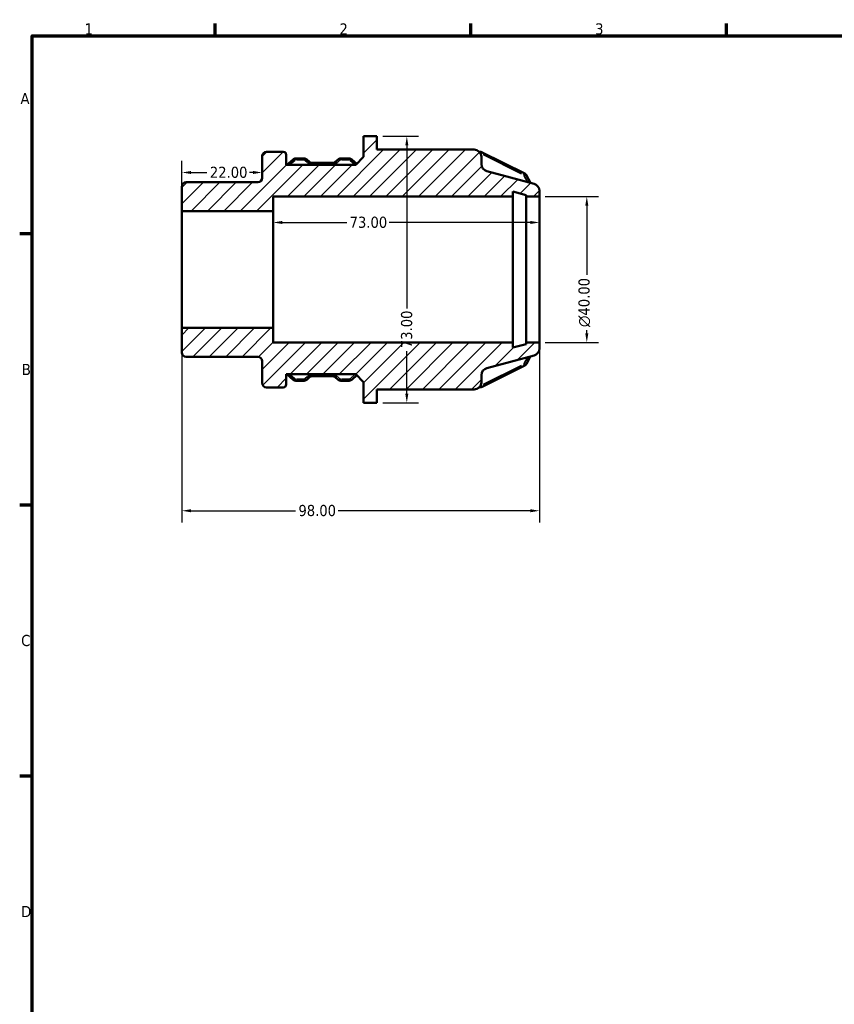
# Model space of a CAD drawing. Header units: millimetres. Extents: x 0 to 903, y 0 to 594.
# Tile 4 of 9: x 17 to 240, y 309 to 578. Entities that reach past the tile are written whole.
import ezdxf

# ---------------------------------------------------------------- set-up
doc = ezdxf.new("R2010")
doc.units = ezdxf.units.MM
for name, color, linetype, lineweight in [('Border (ANSI)', 7, 'Continuous', 70), ('Dimension (ANSI)', 7, 'Continuous', 25), ('Hatch (ANSI)', 7, 'Continuous', 18), ('Visible (ANSI)', 7, 'Continuous', 50), ('Visible Narrow (ANSI)', 7, 'Continuous', 35)]:
    doc.layers.add(name, color=color, linetype=linetype, lineweight=lineweight)
doc.styles.add('Note Text (ANSI)', font='tahoma.ttf')
doc.dimstyles.new('Default - mm (ANSI)', dxfattribs={"dimtxt": 3.048, "dimasz": 2.5, "dimexe": 3.175, "dimexo": 1.6002, "dimgap": 0.8, "dimtad": 0, "dimtoh": 1, "dimrnd": 1e-08, "dimzin": 4, "dimdsep": 46, "dimtxsty": 'Note Text (ANSI)', "dimcen": 0.09, "dimdle": 10, "dimclrd": 256, "dimclre": 256, "dimclrt": 256, "dimadec": 1, "dimazin": 1, "dimtfac": 1, "dimtofl": 0, "dimtmove": 0, "dimatfit": 3, "dimfxl": 1, "dimtolj": 1, "dimtzin": 4, "dimlwd": -1, "dimlwe": -1, "dimarcsym": 0})

# ---------------------------------------------------------------- blocks, each defined once
blk = doc.blocks.new('Borders Default Border')
at = {"layer": 'Border (ANSI)'}
for p, q in [((70.08, 574), (70.08, 577.45)), ((140.17, 574), (140.17, 577.45)), ((210.25, 574), (210.25, 577.45)), ((20, 519.75), (16.55, 519.75)), ((20, 445.5), (16.55, 445.5)), ((20, 371.25), (16.55, 371.25))]:
    blk.add_line(p, q, dxfattribs=at)
at = {"layer": 'Border (ANSI)', "flags": 128}
blk.add_lwpolyline([(20, 20), (20, 574), (821, 574), (821, 20), (20, 20)], dxfattribs=at)
at = {"layer": 'Border (ANSI)', "char_height": 3.05, "attachment_point": 7, "style": 'Note Text (ANSI)'}
for s, insert in [('1', (34.35, 574.4)), ('2', (104.2, 574.4)), ('3', (174.26, 574.34)), ('A', (16.78, 555.35)), ('B', (17.15, 481.1)), ('C', (16.95, 406.8)), ('D', (16.96, 332.6))]:
    blk.add_mtext(s, dxfattribs=dict(at, insert=insert))
blk = doc.blocks.new('*D7')
at = {"layer": 'Defpoints', "color": 0, "transparency": 16777216}
for p in [(83, 538.08), (83, 536.59), (61, 526)]:
    blk.add_point(p, dxfattribs=at)
at = {"layer": 'Dimension (ANSI)', "transparency": 16777216}
for p, q in [((61, 527.6), (61, 539.77)), ((63.5, 536.59), (67.87, 536.59)), ((80.5, 536.59), (79.5, 536.59))]:
    blk.add_line(p, q, dxfattribs=at)
for points in [[(63.5, 537.01), (63.5, 536.18), (61, 536.59)], [(80.5, 537.01), (80.5, 536.18), (83, 536.59)]]:
    blk.add_solid(points, dxfattribs=at)
at = {"layer": 'Dimension (ANSI)', "transparency": 16777216, "insert": (68.67, 538.18), "char_height": 3.048, "attachment_point": 1, "style": 'Note Text (ANSI)'}
blk.add_mtext('\\A1;22.00', dxfattribs=at)
blk = doc.blocks.new('*D8')
at = {"layer": 'Defpoints', "color": 0, "transparency": 16777216}
for p in [(159, 530), (159, 490), (171.97, 490)]:
    blk.add_point(p, dxfattribs=at)
at = {"layer": 'Dimension (ANSI)', "transparency": 16777216}
for p, q in [((160.6, 530), (175.14, 530)), ((171.97, 527.5), (171.97, 508.59)), ((171.97, 492.5), (171.97, 493.44)), ((160.6, 490), (175.14, 490))]:
    blk.add_line(p, q, dxfattribs=at)
for points in [[(171.55, 527.5), (172.38, 527.5), (171.97, 530)], [(171.55, 492.5), (172.38, 492.5), (171.97, 490)]]:
    blk.add_solid(points, dxfattribs=at)
at = {"layer": 'Dimension (ANSI)', "transparency": 16777216, "insert": (169.67, 494.24), "char_height": 3.048, "attachment_point": 1, "rotation": 90, "style": 'Note Text (ANSI)'}
blk.add_mtext('\\A1;\\fAIGDT|b0|i0;\\H3.0480;\\ln\\fTahoma|b0|i0;\\H3.0480;40.00', dxfattribs=at)
blk = doc.blocks.new('*D9')
at = {"layer": 'Defpoints', "color": 0, "transparency": 16777216}
for p in [(61, 494), (159, 490), (61, 443.93)]:
    blk.add_point(p, dxfattribs=at)
at = {"layer": 'Dimension (ANSI)', "transparency": 16777216}
for p, q in [((61, 492.4), (61, 440.75)), ((159, 488.4), (159, 440.75)), ((63.5, 443.93), (92.14, 443.93)), ((156.5, 443.93), (103.86, 443.93))]:
    blk.add_line(p, q, dxfattribs=at)
for points in [[(63.5, 444.34), (63.5, 443.51), (61, 443.93)], [(156.5, 444.34), (156.5, 443.51), (159, 443.93)]]:
    blk.add_solid(points, dxfattribs=at)
at = {"layer": 'Dimension (ANSI)', "transparency": 16777216, "insert": (92.94, 445.52), "char_height": 3.048, "attachment_point": 1, "style": 'Note Text (ANSI)'}
blk.add_mtext('\\A1;98.00', dxfattribs=at)
blk = doc.blocks.new('*D10')
at = {"layer": 'Defpoints', "color": 0, "transparency": 16777216}
for p in [(114.47, 546.5), (114.47, 473.5), (122.64, 473.5)]:
    blk.add_point(p, dxfattribs=at)
at = {"layer": 'Dimension (ANSI)', "transparency": 16777216}
for p, q in [((116.07, 546.5), (125.82, 546.5)), ((122.64, 544), (122.64, 499.33)), ((122.64, 476), (122.64, 487.67)), ((116.07, 473.5), (125.82, 473.5))]:
    blk.add_line(p, q, dxfattribs=at)
for points in [[(122.23, 544), (123.06, 544), (122.64, 546.5)], [(122.23, 476), (123.06, 476), (122.64, 473.5)]]:
    blk.add_solid(points, dxfattribs=at)
at = {"layer": 'Dimension (ANSI)', "transparency": 16777216, "insert": (121.05, 488.47), "char_height": 3.048, "attachment_point": 1, "rotation": 90, "style": 'Note Text (ANSI)'}
blk.add_mtext('\\A1;73.00', dxfattribs=at)
blk = doc.blocks.new('*D11')
at = {"layer": 'Defpoints', "color": 0, "transparency": 16777216}
for p in [(86, 522.9), (86, 510), (159, 510)]:
    blk.add_point(p, dxfattribs=at)
at = {"layer": 'Dimension (ANSI)', "transparency": 16777216}
for p, q in [((88.5, 522.9), (106.17, 522.9)), ((156.5, 522.9), (117.82, 522.9))]:
    blk.add_line(p, q, dxfattribs=at)
for points in [[(88.5, 523.32), (88.5, 522.49), (86, 522.9)], [(156.5, 523.32), (156.5, 522.49), (159, 522.9)]]:
    blk.add_solid(points, dxfattribs=at)
at = {"layer": 'Dimension (ANSI)', "transparency": 16777216, "insert": (106.97, 524.49), "char_height": 3.048, "attachment_point": 1, "style": 'Note Text (ANSI)'}
blk.add_mtext('\\A1;73.00', dxfattribs=at)

msp = doc.modelspace()

# ---------------------------------------------------------------- hatches: boundary and pattern name
at = {"layer": 'Hatch (ANSI)'}
h = msp.add_hatch(dxfattribs=at)
h.set_pattern_fill('ANSI31', color=256, scale=25.4, style=0)
h.set_pattern_definition([(45, (0, 0), (-2.245064, 2.245064), [])])
edge = h.paths.add_edge_path()
edge.add_ellipse((62.197, 487.298), major_axis=(-1.2, 0), ratio=1, start_angle=0, end_angle=90)
edge.add_line((62.197, 486.099), (81.797, 486.099))
edge.add_ellipse((81.797, 484.898), major_axis=(0, 1.2), ratio=1, start_angle=270, end_angle=360, ccw=False)
edge.add_line((82.997, 484.898), (82.997, 478.933))
edge.add_ellipse((84.197, 478.933), major_axis=(-1.2, 0), ratio=1, start_angle=0, end_angle=90)
edge.add_line((84.197, 477.733), (88.797, 477.733))
edge.add_ellipse((88.797, 478.533), major_axis=(0, -0.8), ratio=1, start_angle=0, end_angle=90)
edge.add_line((89.597, 478.533), (89.597, 481.318))
edge.add_line((89.597, 481.318), (108.627, 481.318))
edge.add_line((108.627, 481.318), (110.817, 479.128))
edge.add_line((110.817, 479.128), (110.817, 473.5))
edge.add_line((110.817, 473.5), (114.467, 473.5))
edge.add_line((114.467, 473.5), (114.467, 477.15))
edge.add_line((114.467, 477.15), (141.098, 477.15))
edge.add_ellipse((141.098, 479.15), major_axis=(0, -2), ratio=1, start_angle=0, end_angle=90)
edge.add_line((143.098, 479.15), (143.098, 481.09))
edge.add_ellipse((145.098, 481.09), major_axis=(-2, 0), ratio=1, start_angle=285, end_angle=360, ccw=False)
edge.add_line((144.58, 483.022), (157.515, 486.488))
edge.add_ellipse((156.997, 488.42), major_axis=(0.518, -1.932), ratio=1, start_angle=0, end_angle=75)
edge.add_line((158.997, 488.42), (158.997, 490))
edge.add_line((158.997, 490), (155.347, 490))
edge.add_line((155.347, 490), (155.347, 489.6))
edge.add_line((155.347, 489.6), (151.697, 488.622))
edge.add_line((151.697, 488.622), (151.697, 490))
edge.add_line((151.697, 490), (85.997, 490))
edge.add_line((85.997, 490), (85.997, 494))
edge.add_line((85.997, 494), (60.997, 494))
edge.add_line((60.997, 494), (60.997, 487.298))
edge = h.paths.add_edge_path()
edge.add_ellipse((62.197, 532.702), major_axis=(0, 1.2), ratio=1, start_angle=0, end_angle=90)
edge.add_line((60.997, 532.702), (60.997, 526))
edge.add_line((60.997, 526), (85.997, 526))
edge.add_line((85.997, 526), (85.997, 530))
edge.add_line((85.997, 530), (151.697, 530))
edge.add_line((151.697, 530), (151.697, 531.378))
edge.add_line((151.697, 531.378), (155.347, 530.4))
edge.add_line((155.347, 530.4), (155.347, 530))
edge.add_line((155.347, 530), (158.997, 530))
edge.add_line((158.997, 530), (158.997, 531.58))
edge.add_ellipse((156.997, 531.58), major_axis=(2, 0), ratio=1, start_angle=0, end_angle=75)
edge.add_line((157.515, 533.512), (144.58, 536.978))
edge.add_ellipse((145.098, 538.91), major_axis=(-0.518, -1.932), ratio=1, start_angle=285, end_angle=360, ccw=False)
edge.add_line((143.098, 538.91), (143.098, 540.85))
edge.add_ellipse((141.098, 540.85), major_axis=(2, 0), ratio=1, start_angle=0, end_angle=90)
edge.add_line((141.098, 542.85), (114.467, 542.85))
edge.add_line((114.467, 542.85), (114.467, 546.5))
edge.add_line((114.467, 546.5), (110.817, 546.5))
edge.add_line((110.817, 546.5), (110.817, 540.872))
edge.add_line((110.817, 540.872), (108.627, 538.682))
edge.add_line((108.627, 538.682), (89.597, 538.682))
edge.add_line((89.597, 538.682), (89.597, 541.467))
edge.add_ellipse((88.797, 541.467), major_axis=(0.8, 0), ratio=1, start_angle=0, end_angle=90)
edge.add_line((88.797, 542.267), (84.197, 542.267))
edge.add_ellipse((84.197, 541.067), major_axis=(0, 1.2), ratio=1, start_angle=0, end_angle=90)
edge.add_line((82.997, 541.067), (82.997, 535.101))
edge.add_ellipse((81.797, 535.101), major_axis=(1.2, 0), ratio=1, start_angle=270, end_angle=360, ccw=False)
edge.add_line((81.797, 533.901), (62.197, 533.901))

# ---------------------------------------------------------------- linework, layer by layer
at = {"layer": 'Visible (ANSI)'}
for p, q in [((114.467, 546.5), (110.817, 546.5)), ((110.817, 546.5), (110.817, 540.872)), ((114.467, 542.85), (114.467, 546.5)), ((88.797, 542.267), (84.197, 542.267)), ((141.098, 542.85), (114.467, 542.85)), ((142.776, 542.23), (142.546, 542.23)), ((82.997, 541.067), (82.997, 535.101)), ((89.597, 538.682), (89.597, 541.467)), ((91.478, 540.164), (89.767, 538.682)), ((94.403, 540.46), (92.284, 540.46)), ((95.966, 539.508), (95.209, 540.164)), ((103.81, 540.164), (103.053, 539.508)), ((106.735, 540.46), (104.617, 540.46)), ((108.918, 538.972), (107.542, 540.164)), ((110.817, 540.872), (108.627, 538.682)), ((143.098, 538.91), (143.098, 540.85)), ((154.977, 536.277), (143.334, 542.099)), ((108.627, 538.682), (89.597, 538.682)), ((102.163, 539.196), (96.857, 539.196)), ((157.515, 533.512), (144.58, 536.978)), ((156.572, 533.765), (155.487, 535.786)), ((60.997, 532.702), (60.997, 526)), ((81.797, 533.901), (62.197, 533.901)), ((158.997, 530), (158.997, 531.58)), ((85.997, 526), (85.997, 530)), ((85.997, 530), (151.697, 530)), ((151.697, 530), (151.697, 531.378)), ((151.697, 531.378), (155.347, 530.4)), ((151.697, 490), (151.697, 530)), ((155.347, 530.4), (155.347, 530)), ((155.347, 530), (158.997, 530)), ((155.347, 490), (155.347, 530)), ((158.997, 490), (158.997, 530)), ((60.997, 526), (85.997, 526)), ((60.997, 494), (60.997, 526)), ((85.997, 494), (85.997, 526)), ((85.997, 494), (60.997, 494)), ((60.997, 494), (60.997, 487.298)), ((85.997, 490), (85.997, 494)), ((151.697, 490), (85.997, 490)), ((151.697, 488.622), (151.697, 490)), ((155.347, 489.6), (151.697, 488.622)), ((158.997, 490), (155.347, 490)), ((155.347, 490), (155.347, 489.6)), ((158.997, 488.42), (158.997, 490)), ((62.197, 486.099), (81.797, 486.099)), ((144.58, 483.022), (157.515, 486.488)), ((155.487, 484.214), (156.572, 486.235)), ((82.997, 484.898), (82.997, 478.933)), ((143.334, 477.901), (154.977, 483.723)), ((89.597, 478.533), (89.597, 481.318)), ((89.597, 481.318), (108.627, 481.318)), ((89.767, 481.318), (91.478, 479.836)), ((95.209, 479.836), (95.966, 480.492)), ((96.857, 480.804), (102.163, 480.804)), ((103.053, 480.492), (103.81, 479.836)), ((107.542, 479.836), (108.918, 481.028)), ((108.627, 481.318), (110.817, 479.128)), ((143.098, 479.15), (143.098, 481.09)), ((84.197, 477.733), (88.797, 477.733)), ((92.284, 479.54), (94.403, 479.54)), ((104.617, 479.54), (106.735, 479.54)), ((110.817, 479.128), (110.817, 473.5)), ((142.546, 477.77), (142.776, 477.77)), ((114.467, 473.5), (114.467, 477.15)), ((114.467, 477.15), (141.098, 477.15)), ((110.817, 473.5), (114.467, 473.5))]:
    msp.add_line(p, q, dxfattribs=at)
for centre, radius, start, end in [((84.197, 541.067), 1.2, 90, 180), ((88.797, 541.467), 0.8, 0, 90), ((141.098, 540.85), 2, 0, 90), ((145.098, 538.91), 2, 180, 255), ((81.797, 535.101), 1.2, 270, 0), ((62.197, 532.702), 1.2, 90, 180), ((156.997, 531.58), 2, 0, 75), ((156.997, 488.42), 2, 285, 0), ((62.197, 487.298), 1.2, 180, 270), ((81.797, 484.898), 1.2, 0, 90), ((145.098, 481.09), 2, 105, 180), ((84.197, 478.933), 1.2, 180, 270), ((88.797, 478.533), 0.8, 270, 0), ((141.098, 479.15), 2, 270, 0)]:
    msp.add_arc(centre, radius, start, end, dxfattribs=at)
for points, knots in [([(142.776, 542.23), (142.814, 542.23), (142.853, 542.228), (142.929, 542.221), (142.967, 542.216), (143.042, 542.202), (143.08, 542.193), (143.154, 542.172), (143.191, 542.16), (143.263, 542.132), (143.299, 542.116), (143.334, 542.099)], [4.71238898, 4.71238898, 4.71238898, 4.71238898, 4.81710874, 4.81710874, 4.92182849, 4.92182849, 5.02654825, 5.02654825, 5.131268, 5.131268, 5.23598776, 5.23598776, 5.23598776, 5.23598776]), ([(91.478, 540.164), (91.524, 540.204), (91.573, 540.239), (91.674, 540.303), (91.726, 540.331), (91.833, 540.378), (91.888, 540.398), (92, 540.429), (92.056, 540.441), (92.17, 540.456), (92.227, 540.46), (92.284, 540.46)], [3.92699082, 3.92699082, 3.92699082, 3.92699082, 4.08407045, 4.08407045, 4.24115008, 4.24115008, 4.39822972, 4.39822972, 4.55530935, 4.55530935, 4.71238898, 4.71238898, 4.71238898, 4.71238898]), ([(94.403, 540.46), (94.46, 540.46), (94.517, 540.456), (94.631, 540.441), (94.687, 540.429), (94.799, 540.398), (94.854, 540.378), (94.961, 540.331), (95.013, 540.303), (95.114, 540.239), (95.163, 540.204), (95.209, 540.164)], [4.71238898, 4.71238898, 4.71238898, 4.71238898, 4.86946861, 4.86946861, 5.02654825, 5.02654825, 5.18362788, 5.18362788, 5.34070751, 5.34070751, 5.49778714, 5.49778714, 5.49778714, 5.49778714]), ([(95.966, 539.508), (96.009, 539.471), (96.056, 539.436), (96.158, 539.372), (96.213, 539.342), (96.33, 539.291), (96.392, 539.269), (96.519, 539.233), (96.585, 539.219), (96.72, 539.201), (96.788, 539.196), (96.857, 539.196)], [3.92699082, 3.92699082, 3.92699082, 3.92699082, 4.08407045, 4.08407045, 4.24115008, 4.24115008, 4.39822972, 4.39822972, 4.55530935, 4.55530935, 4.71238898, 4.71238898, 4.71238898, 4.71238898]), ([(102.163, 539.196), (102.231, 539.196), (102.3, 539.201), (102.434, 539.219), (102.5, 539.233), (102.628, 539.269), (102.689, 539.291), (102.806, 539.342), (102.861, 539.372), (102.963, 539.436), (103.01, 539.471), (103.053, 539.508)], [4.71238898, 4.71238898, 4.71238898, 4.71238898, 4.86946861, 4.86946861, 5.02654825, 5.02654825, 5.18362788, 5.18362788, 5.34070751, 5.34070751, 5.49778714, 5.49778714, 5.49778714, 5.49778714]), ([(103.81, 540.164), (103.856, 540.204), (103.905, 540.239), (104.006, 540.303), (104.059, 540.331), (104.166, 540.378), (104.221, 540.398), (104.332, 540.429), (104.389, 540.441), (104.502, 540.456), (104.56, 540.46), (104.617, 540.46)], [3.92699082, 3.92699082, 3.92699082, 3.92699082, 4.08407045, 4.08407045, 4.24115008, 4.24115008, 4.39822972, 4.39822972, 4.55530935, 4.55530935, 4.71238898, 4.71238898, 4.71238898, 4.71238898]), ([(106.735, 540.46), (106.792, 540.46), (106.849, 540.456), (106.963, 540.441), (107.02, 540.429), (107.131, 540.398), (107.186, 540.378), (107.293, 540.331), (107.346, 540.303), (107.447, 540.239), (107.495, 540.204), (107.542, 540.164)], [4.71238898, 4.71238898, 4.71238898, 4.71238898, 4.86946861, 4.86946861, 5.02654825, 5.02654825, 5.18362788, 5.18362788, 5.34070751, 5.34070751, 5.49778714, 5.49778714, 5.49778714, 5.49778714]), ([(154.977, 536.277), (155.018, 536.257), (155.058, 536.234), (155.136, 536.183), (155.174, 536.155), (155.247, 536.094), (155.282, 536.061), (155.348, 535.99), (155.379, 535.953), (155.436, 535.873), (155.463, 535.831), (155.487, 535.786)], [5.23598776, 5.23598776, 5.23598776, 5.23598776, 5.35835847, 5.35835847, 5.48072919, 5.48072919, 5.60309991, 5.60309991, 5.72547062, 5.72547062, 5.84784134, 5.84784134, 5.84784134, 5.84784134]), ([(155.487, 484.214), (155.463, 484.169), (155.436, 484.127), (155.379, 484.047), (155.348, 484.01), (155.282, 483.939), (155.247, 483.906), (155.174, 483.845), (155.136, 483.817), (155.058, 483.766), (155.018, 483.743), (154.977, 483.723)], [0.43534397, 0.43534397, 0.43534397, 0.43534397, 0.55771469, 0.55771469, 0.6800854, 0.6800854, 0.80245612, 0.80245612, 0.92482683, 0.92482683, 1.04719755, 1.04719755, 1.04719755, 1.04719755]), ([(96.857, 480.804), (96.788, 480.804), (96.72, 480.799), (96.585, 480.781), (96.519, 480.767), (96.392, 480.731), (96.33, 480.709), (96.213, 480.658), (96.158, 480.628), (96.056, 480.564), (96.009, 480.529), (95.966, 480.492)], [1.57079633, 1.57079633, 1.57079633, 1.57079633, 1.72787596, 1.72787596, 1.88495559, 1.88495559, 2.04203522, 2.04203522, 2.19911486, 2.19911486, 2.35619449, 2.35619449, 2.35619449, 2.35619449]), ([(103.053, 480.492), (103.01, 480.529), (102.963, 480.564), (102.861, 480.628), (102.806, 480.658), (102.689, 480.709), (102.628, 480.731), (102.5, 480.767), (102.434, 480.781), (102.3, 480.799), (102.231, 480.804), (102.163, 480.804)], [0.78539816, 0.78539816, 0.78539816, 0.78539816, 0.9424778, 0.9424778, 1.09955743, 1.09955743, 1.25663706, 1.25663706, 1.41371669, 1.41371669, 1.57079633, 1.57079633, 1.57079633, 1.57079633]), ([(92.284, 479.54), (92.227, 479.54), (92.17, 479.544), (92.056, 479.559), (92, 479.571), (91.888, 479.602), (91.833, 479.622), (91.726, 479.669), (91.674, 479.697), (91.573, 479.761), (91.524, 479.796), (91.478, 479.836)], [1.57079633, 1.57079633, 1.57079633, 1.57079633, 1.72787596, 1.72787596, 1.88495559, 1.88495559, 2.04203522, 2.04203522, 2.19911486, 2.19911486, 2.35619449, 2.35619449, 2.35619449, 2.35619449]), ([(95.209, 479.836), (95.163, 479.796), (95.114, 479.761), (95.013, 479.697), (94.961, 479.669), (94.854, 479.622), (94.799, 479.602), (94.687, 479.571), (94.631, 479.559), (94.517, 479.544), (94.46, 479.54), (94.403, 479.54)], [0.78539816, 0.78539816, 0.78539816, 0.78539816, 0.9424778, 0.9424778, 1.09955743, 1.09955743, 1.25663706, 1.25663706, 1.41371669, 1.41371669, 1.57079633, 1.57079633, 1.57079633, 1.57079633]), ([(104.617, 479.54), (104.56, 479.54), (104.502, 479.544), (104.389, 479.559), (104.332, 479.571), (104.221, 479.602), (104.166, 479.622), (104.059, 479.669), (104.006, 479.697), (103.905, 479.761), (103.856, 479.796), (103.81, 479.836)], [1.57079633, 1.57079633, 1.57079633, 1.57079633, 1.72787596, 1.72787596, 1.88495559, 1.88495559, 2.04203522, 2.04203522, 2.19911486, 2.19911486, 2.35619449, 2.35619449, 2.35619449, 2.35619449]), ([(107.542, 479.836), (107.495, 479.796), (107.447, 479.761), (107.346, 479.697), (107.293, 479.669), (107.186, 479.622), (107.131, 479.602), (107.02, 479.571), (106.963, 479.559), (106.849, 479.544), (106.792, 479.54), (106.735, 479.54)], [0.78539816, 0.78539816, 0.78539816, 0.78539816, 0.9424778, 0.9424778, 1.09955743, 1.09955743, 1.25663706, 1.25663706, 1.41371669, 1.41371669, 1.57079633, 1.57079633, 1.57079633, 1.57079633]), ([(143.334, 477.901), (143.299, 477.884), (143.263, 477.868), (143.191, 477.84), (143.154, 477.828), (143.08, 477.807), (143.042, 477.798), (142.967, 477.784), (142.929, 477.779), (142.853, 477.772), (142.814, 477.77), (142.776, 477.77)], [1.04719755, 1.04719755, 1.04719755, 1.04719755, 1.15191731, 1.15191731, 1.25663706, 1.25663706, 1.36135682, 1.36135682, 1.46607657, 1.46607657, 1.57079633, 1.57079633, 1.57079633, 1.57079633])]:
    msp.add_open_spline(points, degree=3, knots=knots, dxfattribs=at)
at = {"layer": 'Visible Narrow (ANSI)'}
for p, q in [((142.776, 541.964), (142.776, 542.229)), ((90.601, 538.746), (91.928, 539.895)), ((92.284, 540.096), (92.284, 540.459)), ((92.39, 540.06), (94.297, 540.06)), ((94.403, 540.096), (94.403, 540.459)), ((94.723, 539.926), (95.405, 539.336)), ((103.615, 539.336), (104.296, 539.926)), ((104.617, 540.096), (104.617, 540.459)), ((104.723, 540.06), (106.629, 540.06)), ((106.735, 540.096), (106.735, 540.459)), ((107.092, 539.895), (108.419, 538.746)), ((143.558, 541.492), (154.037, 536.253)), ((96.857, 538.832), (96.857, 539.195)), ((97.122, 538.796), (101.897, 538.796)), ((102.163, 538.832), (102.163, 539.195)), ((154.831, 535.717), (155.714, 534.073)), ((155.714, 485.927), (154.831, 484.283)), ((154.037, 483.747), (143.558, 478.508)), ((91.928, 480.105), (90.601, 481.254)), ((95.405, 480.664), (94.723, 480.074)), ((96.857, 481.168), (96.857, 480.805)), ((101.897, 481.204), (97.122, 481.204)), ((102.163, 481.168), (102.163, 480.805)), ((104.296, 480.074), (103.615, 480.664)), ((108.419, 481.254), (107.092, 480.105)), ((92.284, 479.904), (92.284, 479.541)), ((94.297, 479.94), (92.39, 479.94)), ((94.403, 479.904), (94.403, 479.541)), ((104.617, 479.904), (104.617, 479.541)), ((106.629, 479.94), (104.723, 479.94)), ((106.735, 479.904), (106.735, 479.541)), ((142.776, 478.036), (142.776, 477.771))]:
    msp.add_line(p, q, dxfattribs=at)
for centre, major_axis, ratio, start_param, end_param in [((92.002, 539.559), (-0.524, 0.605), 0.3535534, 5.1591456, 6.2240253), ((92.284, 539.714), (0.4, 0), 0.8660254, 1.6100662, 2.3169246), ((94.403, 539.714), (0.4, 0), 0.8660254, 0.8246681, 1.5315264), ((94.685, 539.559), (0.524, 0.605), 0.3535534, 0.05916, 1.1240397), ((95.443, 538.903), (0.524, 0.605), 0.3535534, 0.05916, 1.1240397), ((103.577, 538.903), (-0.524, 0.605), 0.3535534, 5.1591456, 6.2240253), ((104.334, 539.559), (-0.524, 0.605), 0.3535534, 5.1591456, 6.2240253), ((104.617, 539.714), (0.4, 0), 0.8660254, 1.6100662, 2.3169246), ((106.735, 539.714), (0.4, 0), 0.8660254, 0.8246681, 1.5315264), ((107.018, 539.559), (0.524, 0.605), 0.3535534, 0.05916, 1.1240397), ((142.776, 541.483), (0.4, 0), 0.8660254, 1.0648321, 1.3822545), ((142.976, 541.383), (0.358, 0.716), 0.25, 0.0553574, 1.0517913), ((96.857, 540.528), (2, 0), 0.8660254, 3.9662607, 4.6731191), ((102.163, 540.528), (2, 0), 0.8660254, 4.7516589, 5.4585172), ((154.419, 535.662), (0.4, 0), 0.8660254, 0.4659366, 1.0166049), ((154.619, 535.562), (0.358, 0.716), 0.25, 0.0553574, 1.0517913), ((154.782, 535.408), (0.705, 0.379), 0.4533625, 0.0665981, 1.265364), ((154.419, 484.338), (-0.4, 0), 0.8660254, 2.1249878, 2.675656), ((154.619, 484.438), (0.358, -0.716), 0.25, 5.231394, 6.2278279), ((154.782, 484.592), (0.705, -0.379), 0.4533625, 5.0178213, 6.2165872), ((95.443, 481.097), (0.524, -0.605), 0.3535534, 5.1591456, 6.2240253), ((96.857, 479.472), (-2, 0), 0.8660254, 4.7516589, 5.4585172), ((102.163, 479.472), (-2, 0), 0.8660254, 3.9662607, 4.6731191), ((103.577, 481.097), (-0.524, -0.605), 0.3535534, 0.05916, 1.1240397), ((92.002, 480.441), (-0.524, -0.605), 0.3535534, 0.05916, 1.1240397), ((92.284, 480.286), (-0.4, 0), 0.8660254, 0.8246681, 1.5315264), ((94.403, 480.286), (-0.4, 0), 0.8660254, 1.6100662, 2.3169246), ((94.685, 480.441), (0.524, -0.605), 0.3535534, 5.1591456, 6.2240253), ((104.334, 480.441), (-0.524, -0.605), 0.3535534, 0.05916, 1.1240397), ((104.617, 480.286), (-0.4, 0), 0.8660254, 0.8246681, 1.5315264), ((106.735, 480.286), (-0.4, 0), 0.8660254, 1.6100662, 2.3169246), ((107.018, 480.441), (0.524, -0.605), 0.3535534, 5.1591456, 6.2240253), ((142.776, 478.517), (-0.4, 0), 0.8660254, 1.7593382, 2.0767605), ((142.976, 478.617), (0.358, -0.716), 0.25, 5.231394, 6.2278279)]:
    msp.add_ellipse(centre, major_axis=major_axis, ratio=ratio, start_param=start_param, end_param=end_param, dxfattribs=at)

# ---------------------------------------------------------------- block references
msp.add_blockref('Borders Default Border', (0, 0))

# ---------------------------------------------------------------- dimensions: what is measured, and where the dimension line sits
at = {"layer": 'Dimension (ANSI)'}
for base, p1, p2, angle, override, picture, middle in [((122.642, 473.5), (114.467, 546.5), (114.467, 473.5), 90, {"dimtoh": 0, "dimdec": 2, "dimtp": 0, "dimtm": 0, "dimtdec": 2, "dimatfit": 1}, '*D10', (122.642, 493.5)), ((82.997, 536.594), (60.997, 526), (82.997, 538.084), 180, {"dimtoh": 0, "dimdec": 2, "dimse2": 1, "dimtp": 0, "dimtm": 0, "dimtdec": 2, "dimatfit": 1}, '*D7', (73.688, 536.594)), ((85.997, 522.902), (158.997, 510), (85.997, 510), 180, {"dimtoh": 0, "dimdec": 2, "dimse1": 1, "dimse2": 1, "dimtp": 0, "dimtm": 0, "dimtdec": 2, "dimatfit": 1}, '*D11', (111.997, 522.902)), ((60.997, 443.925), (158.997, 490), (60.997, 494), 180, {"dimtoh": 0, "dimdec": 2, "dimtp": 0, "dimtm": 0, "dimtdec": 2, "dimatfit": 1}, '*D9', (97.997, 443.925))]:
    dim = msp.add_linear_dim(base=base, p1=p1, p2=p2, angle=angle, dimstyle='Default - mm (ANSI)', override=override, dxfattribs=at)
    dim.commit()
    dim.dimension.update_dxf_attribs({"geometry": picture, "text_midpoint": middle, "dimtype": 160})
dim = msp.add_linear_dim(base=(171.965, 490), p1=(158.997, 530), p2=(158.997, 490), angle=90, text='\\fAIGDT|b0|i0;\\H3.0480;\\ln\\fTahoma|b0|i0;\\H3.0480;<>', dimstyle='Default - mm (ANSI)', override={"dimtoh": 0, "dimdec": 2, "dimtp": 0, "dimtm": 0, "dimtdec": 2, "dimatfit": 1}, dxfattribs=at)
dim.commit()
dim.dimension.update_dxf_attribs({"geometry": '*D8', "text_midpoint": (171.965, 501.017), "dimtype": 160})

doc.saveas('drawing.dxf')
